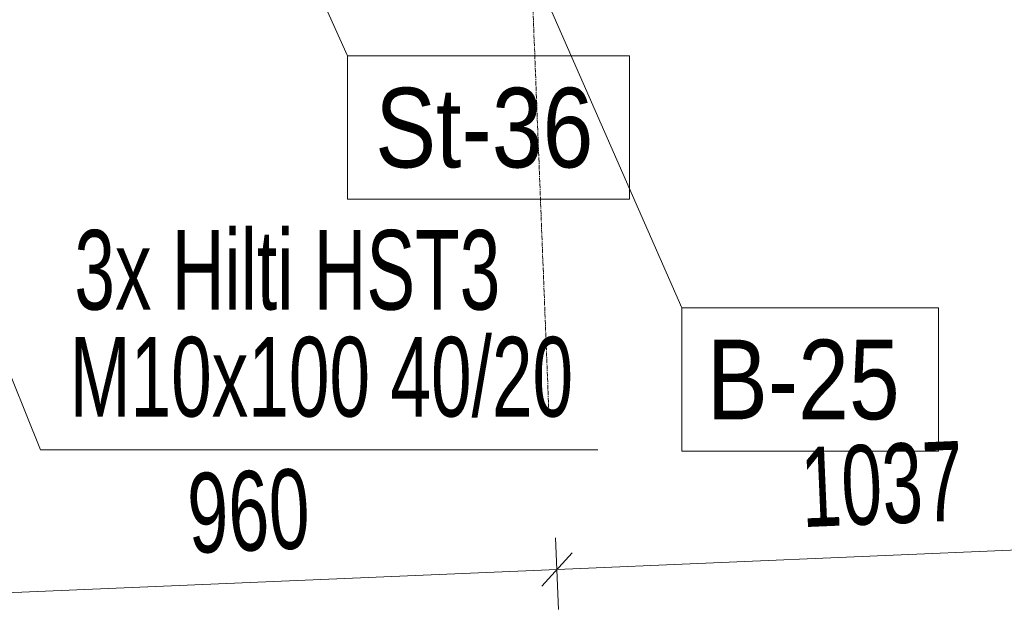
# Model space of a CAD drawing. Header units: millimetres. Extents: x -15129 to 9171, y -18789 to 5877.
# Tile 204 of 256: x -9602 to -8057, y -4135 to -3210. Entities that reach past the tile are written whole.
import ezdxf

# ---------------------------------------------------------------- set-up
doc = ezdxf.new("R2010")
doc.units = ezdxf.units.MM
doc.linetypes.add('CENTER', pattern=[50.8, 31.75, -6.35, 6.35, -6.35])
doc.layers.add('AS_DIM_ON', color=7, linetype='Continuous')
doc.styles.add('Arial Narrow', font='ARIALN.TTF', dxfattribs={"height": 5})
doc.styles.add('ROMANS', font='ARIALN.TTF', dxfattribs={"width": 0.8})
doc.styles.get("Standard").update_dxf_attribs({"font": 'ARIALN.TTF', "width": 0.8})

msp = doc.modelspace()

# ---------------------------------------------------------------- linework, layer by layer
at = {"color": 5, "linetype": 'CENTER', "lineweight": 13, "ltscale": 0.2}
msp.add_line((-8901, -544.3, -8591.5), (-8772, -3818.4, 51965.6), dxfattribs=at)
at = {"color": 7, "lineweight": 13}
for p, q in [((-9272.6, -2851.4), (-9087.7, -3266.8)), ((-8828, -3059), (-8563.1, -3662.1))]:
    msp.add_line(p, q, dxfattribs=at)
for points in [[(-9087.7, -3491.8), (-8645.4, -3491.8), (-8645.4, -3266.8), (-9087.7, -3266.8), (-9087.7, -3491.8)], [(-8563.1, -3887.1), (-8160.6, -3887.1), (-8160.6, -3662.1), (-8563.1, -3662.1), (-8563.1, -3887.1)]]:
    msp.add_lwpolyline(points, dxfattribs=at)
at = {"layer": 'AS_DIM_ON', "lineweight": 13}
for q in [(-9881.9, -3110.7), (-8694.8, -3884.9)]:
    msp.add_line((-9569.1, -3884.9), q, dxfattribs=at)
at = {"layer": 'AS_DIM_ON', "color": 7, "lineweight": 13}
for p, q in [((-8756.3, -4135.3), (-8761.1, -4022.9)), ((-8758.9, -4072.8), (-7723.1, -4028.9)), ((-9718.3, -4113.5), (-8758.9, -4072.8))]:
    msp.add_line(p, q, dxfattribs=at)
at = {"layer": 'AS_DIM_ON', "linetype": 'ByBlock', "lineweight": -2}
for p, q in [((-8782.9, -4098.9), (-8735, -4046.8)), ((-8735, -4046.8), (-8782.9, -4098.9))]:
    msp.add_line(p, q, dxfattribs=at)

# ---------------------------------------------------------------- texts
at = {"color": 7, "lineweight": 13, "style": 'Arial Narrow'}
for s, p in [('St-36', (-9044.1, -3441.8)), ('B-25', (-8523.6, -3837.1))]:
    msp.add_text(s, height=125, dxfattribs=at).set_placement(p)
at = {"layer": 'AS_DIM_ON', "lineweight": 13, "width": 0.8}
for s, p in [('3x Hilti HST3', (-9516.1, -3665)), ('M10x100 40/20', (-9523.4, -3832.8))]:
    msp.add_text(s, height=125, dxfattribs=at).set_placement(p)
at = {"layer": 'AS_DIM_ON', "color": 7, "lineweight": 13, "style": 'ROMANS', "width": 0.8}
for s, p in [('1037', (-8373.8, -4006.4)), ('960', (-9335.7, -4047.2))]:
    msp.add_text(s, height=125, rotation=2.4274, dxfattribs=at).set_placement(p)

doc.saveas('drawing.dxf')
